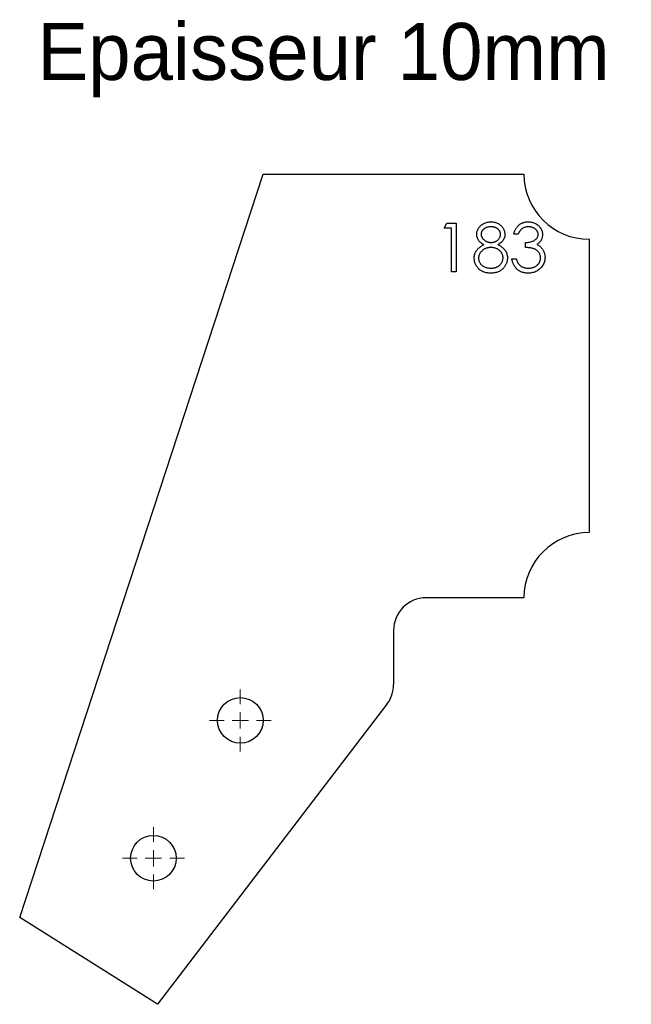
# Model space of a CAD drawing. Header units: millimetres. Extents: x 31 to 218, y -17 to 285.
import ezdxf

# ---------------------------------------------------------------- set-up
doc = ezdxf.new("R2010")
doc.units = ezdxf.units.MM

# ---------------------------------------------------------------- blocks, each defined once
blk = doc.blocks.new('SW_CENTERMARKSYMBOL_0')
at = {"color": 0, "linetype": 'Continuous', "lineweight": 18}
for p, q in [((0, 5), (0, 9.5)), ((0, 0), (-2.5, 0)), ((0, 0), (0, 2.5)), ((0, 0), (0, -2.5)), ((0, 0), (2.5, 0)), ((5, 0), (9.5, 0)), ((-5, 0), (-9.5, 0)), ((0, -5), (0, -9.5))]:
    blk.add_line(p, q, dxfattribs=at)
blk = doc.blocks.new('SW_CENTERMARKSYMBOL_1')
at = {"color": 0, "linetype": 'Continuous', "lineweight": 18}
for p, q in [((0, 5), (0, 9.5)), ((0, 0), (-2.5, 0)), ((0, 0), (0, 2.5)), ((0, 0), (0, -2.5)), ((0, 0), (2.5, 0)), ((5, 0), (9.5, 0)), ((-5, 0), (-9.5, 0)), ((0, -5), (0, -9.5))]:
    blk.add_line(p, q, dxfattribs=at)

msp = doc.modelspace()

# ---------------------------------------------------------------- linework, layer by layer
at = {"color": 7, "linetype": 'Continuous', "lineweight": 25}
for p, q in [((30.77, 9.69), (105.46, 237.77)), ((105.46, 237.77), (185.46, 237.77)), ((205.46, 217.77), (205.46, 127.77)), ((185.46, 107.77), (155.46, 107.77)), ((145.46, 97.77), (145.46, 81.15)), ((143.41, 75.08), (73.06, -16.98)), ((73.06, -16.98), (30.77, 9.69))]:
    msp.add_line(p, q, dxfattribs=at)
at = {"color": 1, "linetype": 'Continuous', "lineweight": 25}
for p, q in [((160.97, 221.23), (161.85, 222.77)), ((163.27, 221.23), (160.97, 221.23)), ((161.85, 222.77), (164.62, 222.77)), ((163.27, 207.77), (163.27, 221.23)), ((164.62, 222.77), (164.62, 207.77)), ((183.66, 219.31), (182.31, 219.31)), ((185.97, 215.27), (185.97, 216.81)), ((181.74, 211.81), (183.08, 211.81)), ((164.62, 207.77), (163.27, 207.77))]:
    msp.add_line(p, q, dxfattribs=at)
at = {"color": 7, "linetype": 'Continuous', "lineweight": 25}
for centre in [(98.45, 70.14), (71.78, 27.84)]:
    msp.add_circle(centre, 7, dxfattribs=at)
for centre, radius, start, end in [((205.46, 237.77), 20, 180, 270), ((205.46, 107.77), 20, 90, 180), ((155.46, 97.77), 10, 90, 180), ((135.46, 81.15), 10, 322.618, 0)]:
    msp.add_arc(centre, radius, start, end, dxfattribs=at)
at = {"color": 1, "linetype": 'Continuous', "lineweight": 25}
for points, knots in [([(170.97, 219.3), (170.97, 219.46), (170.99, 219.78), (171.1, 220.26), (171.29, 220.73), (171.54, 221.19), (171.85, 221.62), (172.23, 222.01), (172.67, 222.35), (173.15, 222.64), (173.67, 222.87), (174.21, 223.03), (174.78, 223.13), (175.17, 223.15), (175.36, 223.15)], [0, 0, 0, 0, 0.074063, 0.148879, 0.226681, 0.307753, 0.39118, 0.473957, 0.558326, 0.645393, 0.733348, 0.821081, 0.909282, 1, 1, 1, 1]), ([(175.29, 221.61), (175.18, 221.61), (174.98, 221.61), (174.67, 221.58), (174.39, 221.52), (174.11, 221.45), (173.85, 221.35), (173.61, 221.23), (173.37, 221.09), (173.16, 220.93), (172.96, 220.75), (172.79, 220.57), (172.64, 220.37), (172.52, 220.17), (172.43, 219.96), (172.36, 219.74), (172.32, 219.51), (172.31, 219.36), (172.31, 219.28)], [0, 0, 0, 0, 0.075243, 0.147209, 0.216447, 0.284025, 0.350655, 0.415031, 0.47963, 0.544652, 0.608044, 0.667828, 0.725114, 0.780992, 0.835527, 0.889438, 0.944072, 1, 1, 1, 1]), ([(178.27, 219.31), (178.27, 219.38), (178.27, 219.52), (178.23, 219.73), (178.17, 219.94), (178.08, 220.14), (177.98, 220.34), (177.84, 220.52), (177.69, 220.71), (177.51, 220.89), (177.31, 221.06), (177.08, 221.21), (176.84, 221.34), (176.57, 221.44), (176.28, 221.52), (175.97, 221.57), (175.63, 221.61), (175.41, 221.61), (175.29, 221.61)], [0, 0, 0, 0, 0.050892, 0.101013, 0.151053, 0.203021, 0.255853, 0.310847, 0.3683, 0.429534, 0.492025, 0.556139, 0.622073, 0.690256, 0.761434, 0.83639, 0.915504, 1, 1, 1, 1]), ([(175.36, 223.15), (175.55, 223.15), (175.93, 223.13), (176.48, 223.03), (177.01, 222.86), (177.52, 222.63), (177.98, 222.34), (178.4, 222), (178.77, 221.61), (179.07, 221.18), (179.31, 220.72), (179.49, 220.25), (179.6, 219.76), (179.61, 219.43), (179.62, 219.26)], [0, 0, 0, 0, 0.0893927, 0.1762723, 0.2630235, 0.3498269, 0.4354634, 0.5192403, 0.6016512, 0.6845372, 0.7658512, 0.8449063, 0.9222946, 1, 1, 1, 1]), ([(182.31, 219.31), (182.35, 219.46), (182.42, 219.75), (182.57, 220.17), (182.73, 220.57), (182.93, 220.94), (183.14, 221.29), (183.38, 221.6), (183.64, 221.9), (183.93, 222.16), (184.24, 222.39), (184.56, 222.59), (184.9, 222.77), (185.25, 222.91), (185.61, 223.02), (185.99, 223.09), (186.38, 223.14), (186.64, 223.15), (186.78, 223.15)], [0, 0, 0, 0, 0.0726253, 0.1419766, 0.2089849, 0.2739569, 0.3368893, 0.398745, 0.4601159, 0.5208249, 0.5809945, 0.6401519, 0.6986225, 0.7572711, 0.8164267, 0.876254, 0.9371653, 1, 1, 1, 1]), ([(186.8, 221.61), (186.63, 221.61), (186.29, 221.6), (185.81, 221.49), (185.36, 221.33), (185.02, 221.14), (184.77, 220.94), (184.59, 220.78), (184.41, 220.59), (184.25, 220.38), (184.09, 220.14), (183.94, 219.89), (183.79, 219.6), (183.7, 219.41), (183.66, 219.31)], [0, 0, 0, 0, 0.1227281, 0.2397165, 0.3518622, 0.463202, 0.5202612, 0.5794324, 0.6405963, 0.7052982, 0.7732361, 0.8446489, 0.920046, 1, 1, 1, 1]), ([(186.78, 223.15), (186.97, 223.15), (187.36, 223.13), (187.93, 223.03), (188.48, 222.86), (189, 222.63), (189.49, 222.34), (189.92, 221.99), (190.29, 221.6), (190.6, 221.17), (190.85, 220.71), (191.03, 220.24), (191.14, 219.75), (191.15, 219.42), (191.16, 219.25)], [0, 0, 0, 0, 0.090254, 0.17854, 0.266093, 0.354631, 0.441886, 0.525747, 0.608114, 0.690197, 0.770821, 0.848326, 0.924012, 1, 1, 1, 1]), ([(189.81, 219.26), (189.81, 219.34), (189.81, 219.49), (189.76, 219.72), (189.7, 219.94), (189.6, 220.16), (189.48, 220.36), (189.33, 220.55), (189.16, 220.74), (188.96, 220.92), (188.74, 221.08), (188.5, 221.22), (188.25, 221.34), (187.99, 221.44), (187.71, 221.52), (187.42, 221.57), (187.11, 221.61), (186.9, 221.61), (186.8, 221.61)], [0, 0, 0, 0, 0.05527, 0.109957, 0.163234, 0.218058, 0.273278, 0.330881, 0.39048, 0.453656, 0.518903, 0.583346, 0.648547, 0.715055, 0.782521, 0.852335, 0.924935, 1, 1, 1, 1]), ([(173.16, 216.12), (172.98, 216.22), (172.65, 216.4), (172.2, 216.74), (171.82, 217.1), (171.51, 217.51), (171.27, 217.93), (171.1, 218.38), (170.98, 218.83), (170.97, 219.15), (170.97, 219.3)], [0, 0, 0, 0, 0.145887, 0.282478, 0.410926, 0.534677, 0.654371, 0.770091, 0.884535, 1, 1, 1, 1]), ([(172.31, 219.28), (172.32, 219.2), (172.32, 219.05), (172.37, 218.82), (172.44, 218.6), (172.54, 218.38), (172.67, 218.17), (172.82, 217.96), (173.01, 217.76), (173.22, 217.57), (173.45, 217.39), (173.69, 217.23), (173.95, 217.1), (174.21, 216.99), (174.48, 216.91), (174.76, 216.85), (175.05, 216.81), (175.24, 216.81), (175.34, 216.81)], [0, 0, 0, 0, 0.054576, 0.10785, 0.16217, 0.217474, 0.274475, 0.334804, 0.398034, 0.465249, 0.53341, 0.600034, 0.665926, 0.731025, 0.796839, 0.863262, 0.930816, 1, 1, 1, 1]), ([(175.34, 216.81), (175.47, 216.81), (175.72, 216.82), (176.1, 216.89), (176.46, 216.99), (176.81, 217.14), (177.14, 217.33), (177.43, 217.55), (177.68, 217.81), (177.89, 218.09), (178.06, 218.4), (178.19, 218.7), (178.26, 219), (178.27, 219.21), (178.27, 219.31)], [0, 0, 0, 0, 0.08969, 0.178494, 0.266838, 0.356558, 0.445334, 0.530806, 0.614076, 0.697707, 0.779142, 0.855354, 0.928557, 1, 1, 1, 1]), ([(179.62, 219.26), (179.61, 219.1), (179.6, 218.78), (179.5, 218.31), (179.33, 217.88), (179.1, 217.46), (178.79, 217.08), (178.42, 216.73), (177.99, 216.4), (177.66, 216.22), (177.49, 216.12)], [0, 0, 0, 0, 0.121911, 0.239426, 0.35543, 0.472117, 0.592892, 0.719287, 0.854884, 1, 1, 1, 1]), ([(185.97, 216.81), (186.15, 216.81), (186.52, 216.82), (187.05, 216.89), (187.56, 216.99), (188.03, 217.15), (188.46, 217.34), (188.84, 217.55), (189.15, 217.79), (189.4, 218.05), (189.58, 218.34), (189.72, 218.63), (189.8, 218.94), (189.81, 219.15), (189.81, 219.26)], [0, 0, 0, 0, 0.110142, 0.215742, 0.317961, 0.418052, 0.511563, 0.596573, 0.673329, 0.744049, 0.810717, 0.874085, 0.93671, 1, 1, 1, 1]), ([(191.16, 219.25), (191.15, 219.1), (191.14, 218.79), (191.06, 218.33), (190.92, 217.91), (190.73, 217.5), (190.48, 217.13), (190.18, 216.78), (189.82, 216.45), (189.55, 216.26), (189.41, 216.17)], [0, 0, 0, 0, 0.128068, 0.250608, 0.37063, 0.490072, 0.610375, 0.734313, 0.863217, 1, 1, 1, 1]), ([(170.2, 212.01), (170.2, 212.12), (170.2, 212.33), (170.24, 212.63), (170.29, 212.93), (170.37, 213.22), (170.47, 213.51), (170.59, 213.78), (170.73, 214.05), (170.9, 214.31), (171.08, 214.56), (171.3, 214.81), (171.54, 215.05), (171.81, 215.28), (172.11, 215.5), (172.43, 215.72), (172.78, 215.93), (173.03, 216.06), (173.16, 216.12)], [0, 0, 0, 0, 0.0588573, 0.1163229, 0.1726858, 0.2287949, 0.2845985, 0.3402782, 0.396655, 0.453836, 0.5123163, 0.573021, 0.6359988, 0.702344, 0.7714685, 0.8441746, 0.9200647, 1, 1, 1, 1]), ([(175.37, 215.27), (175.24, 215.26), (174.98, 215.26), (174.6, 215.21), (174.23, 215.14), (173.88, 215.03), (173.54, 214.89), (173.23, 214.71), (172.92, 214.51), (172.64, 214.28), (172.39, 214.03), (172.16, 213.77), (171.97, 213.49), (171.82, 213.21), (171.7, 212.91), (171.61, 212.61), (171.55, 212.29), (171.55, 212.08), (171.54, 211.97)], [0, 0, 0, 0, 0.071282, 0.139837, 0.206535, 0.271585, 0.336143, 0.40013, 0.464597, 0.529676, 0.59406, 0.655579, 0.714856, 0.772133, 0.828823, 0.885101, 0.942069, 1, 1, 1, 1]), ([(179.04, 212.11), (179.04, 212.21), (179.03, 212.41), (178.98, 212.71), (178.9, 213), (178.78, 213.28), (178.63, 213.55), (178.44, 213.82), (178.22, 214.07), (177.97, 214.31), (177.7, 214.53), (177.41, 214.73), (177.1, 214.9), (176.78, 215.03), (176.45, 215.14), (176.1, 215.21), (175.74, 215.26), (175.5, 215.26), (175.37, 215.27)], [0, 0, 0, 0, 0.057343, 0.11307, 0.169191, 0.226006, 0.283787, 0.343418, 0.405874, 0.471363, 0.537977, 0.603042, 0.667583, 0.732211, 0.796994, 0.86304, 0.930353, 1, 1, 1, 1]), ([(177.49, 216.12), (177.61, 216.06), (177.85, 215.93), (178.19, 215.73), (178.5, 215.52), (178.8, 215.31), (179.06, 215.09), (179.29, 214.85), (179.51, 214.62), (179.7, 214.38), (179.86, 214.13), (180, 213.87), (180.12, 213.6), (180.22, 213.32), (180.3, 213.04), (180.35, 212.74), (180.38, 212.44), (180.39, 212.24), (180.39, 212.14)], [0, 0, 0, 0, 0.0790241, 0.1546055, 0.2272093, 0.2959057, 0.3616173, 0.4250868, 0.4857701, 0.544457, 0.6014266, 0.6578123, 0.7139508, 0.7694489, 0.8261156, 0.8828757, 0.940696, 1, 1, 1, 1]), ([(190.58, 212.09), (190.58, 212.23), (190.56, 212.51), (190.46, 212.92), (190.3, 213.32), (190.07, 213.69), (189.79, 214.04), (189.46, 214.35), (189.09, 214.6), (188.74, 214.78), (188.43, 214.9), (188.17, 214.98), (187.87, 215.05), (187.55, 215.11), (187.2, 215.16), (186.81, 215.21), (186.4, 215.24), (186.11, 215.26), (185.97, 215.27)], [0, 0, 0, 0, 0.066905, 0.133477, 0.201023, 0.271218, 0.342859, 0.413811, 0.485552, 0.5598, 0.5999, 0.643609, 0.691911, 0.744703, 0.801504, 0.862866, 0.929333, 1, 1, 1, 1]), ([(189.41, 216.17), (189.57, 216.09), (189.88, 215.94), (190.31, 215.64), (190.71, 215.29), (190.92, 215.02), (191.03, 214.89)], [0, 0, 0, 0, 0.25388, 0.503009, 0.750291, 1, 1, 1, 1]), ([(191.03, 214.89), (191.11, 214.79), (191.25, 214.59), (191.42, 214.28), (191.59, 213.96), (191.71, 213.63), (191.81, 213.29), (191.88, 212.94), (191.92, 212.59), (191.93, 212.34), (191.93, 212.22)], [0, 0, 0, 0, 0.128146, 0.254193, 0.378141, 0.501381, 0.623957, 0.747076, 0.872865, 1, 1, 1, 1]), ([(175.27, 207.38), (175.07, 207.39), (174.68, 207.4), (174.11, 207.46), (173.58, 207.58), (173.08, 207.73), (172.62, 207.94), (172.2, 208.19), (171.82, 208.48), (171.48, 208.82), (171.18, 209.19), (170.92, 209.56), (170.7, 209.95), (170.51, 210.34), (170.37, 210.75), (170.27, 211.16), (170.21, 211.58), (170.2, 211.87), (170.2, 212.01)], [0, 0, 0, 0, 0.078555, 0.15286, 0.223556, 0.290742, 0.355413, 0.4183, 0.480397, 0.54308, 0.60493, 0.664404, 0.721947, 0.778378, 0.833833, 0.888863, 0.94409, 1, 1, 1, 1]), ([(171.54, 211.97), (171.55, 211.83), (171.56, 211.57), (171.65, 211.17), (171.8, 210.79), (172.01, 210.42), (172.26, 210.08), (172.58, 209.78), (172.93, 209.52), (173.33, 209.3), (173.77, 209.13), (174.25, 209.01), (174.76, 208.93), (175.11, 208.93), (175.29, 208.92)], [0, 0, 0, 0, 0.074913, 0.148626, 0.224516, 0.302655, 0.382267, 0.461114, 0.542846, 0.627162, 0.71454, 0.804864, 0.900108, 1, 1, 1, 1]), ([(175.29, 208.92), (175.43, 208.92), (175.7, 208.93), (176.1, 208.98), (176.48, 209.05), (176.83, 209.16), (177.17, 209.29), (177.48, 209.45), (177.77, 209.65), (178.03, 209.87), (178.27, 210.11), (178.47, 210.37), (178.65, 210.63), (178.79, 210.91), (178.9, 211.19), (178.99, 211.49), (179.04, 211.8), (179.04, 212), (179.04, 212.11)], [0, 0, 0, 0, 0.0765432, 0.1491308, 0.218782, 0.2855086, 0.3507489, 0.4145478, 0.4775889, 0.5407648, 0.6025865, 0.6624055, 0.7199919, 0.7759534, 0.8311495, 0.8866907, 0.9425641, 1, 1, 1, 1]), ([(180.39, 212.14), (180.39, 211.99), (180.38, 211.71), (180.32, 211.28), (180.24, 210.87), (180.11, 210.48), (179.95, 210.09), (179.75, 209.72), (179.53, 209.36), (179.35, 209.14), (179.25, 209.03)], [0, 0, 0, 0, 0.128168, 0.253692, 0.377353, 0.49969, 0.62289, 0.74582, 0.871386, 1, 1, 1, 1]), ([(186.74, 207.38), (186.58, 207.39), (186.26, 207.39), (185.8, 207.44), (185.36, 207.54), (184.93, 207.66), (184.53, 207.81), (184.15, 208.01), (183.79, 208.24), (183.45, 208.5), (183.13, 208.8), (182.85, 209.13), (182.59, 209.5), (182.36, 209.9), (182.16, 210.32), (181.99, 210.79), (181.84, 211.28), (181.77, 211.63), (181.74, 211.81)], [0, 0, 0, 0, 0.065541, 0.128963, 0.190377, 0.250092, 0.308548, 0.366398, 0.424542, 0.48317, 0.542243, 0.601739, 0.662506, 0.724856, 0.789128, 0.856346, 0.926295, 1, 1, 1, 1]), ([(183.08, 211.81), (183.12, 211.69), (183.19, 211.47), (183.3, 211.14), (183.43, 210.85), (183.58, 210.57), (183.72, 210.32), (183.89, 210.1), (184.06, 209.9), (184.19, 209.79), (184.26, 209.73)], [0, 0, 0, 0, 0.14977, 0.291316, 0.425966, 0.55216, 0.671527, 0.786122, 0.895325, 1, 1, 1, 1]), ([(191.93, 212.22), (191.92, 212.01), (191.91, 211.59), (191.77, 210.97), (191.55, 210.37), (191.26, 209.79), (190.89, 209.25), (190.45, 208.77), (189.95, 208.35), (189.38, 208), (188.78, 207.72), (188.13, 207.53), (187.44, 207.4), (186.98, 207.39), (186.74, 207.38)], [0, 0, 0, 0, 0.079642, 0.158909, 0.2396, 0.322409, 0.405828, 0.487644, 0.56972, 0.653065, 0.737457, 0.822492, 0.909755, 1, 1, 1, 1]), ([(186.76, 208.92), (186.9, 208.92), (187.18, 208.93), (187.58, 208.98), (187.96, 209.05), (188.32, 209.15), (188.66, 209.28), (188.97, 209.45), (189.27, 209.64), (189.54, 209.87), (189.78, 210.11), (189.99, 210.36), (190.18, 210.62), (190.32, 210.9), (190.44, 211.18), (190.52, 211.48), (190.58, 211.78), (190.58, 211.99), (190.58, 212.09)], [0, 0, 0, 0, 0.076062, 0.148732, 0.218375, 0.285723, 0.351058, 0.414935, 0.478486, 0.542169, 0.60475, 0.664119, 0.7215, 0.777616, 0.832666, 0.887858, 0.943468, 1, 1, 1, 1]), ([(179.25, 209.03), (179.13, 208.9), (178.9, 208.64), (178.49, 208.3), (178.05, 208.01), (177.56, 207.78), (177.04, 207.6), (176.48, 207.47), (175.89, 207.4), (175.48, 207.39), (175.27, 207.38)], [0, 0, 0, 0, 0.119283, 0.237093, 0.354796, 0.474576, 0.59746, 0.724926, 0.858883, 1, 1, 1, 1]), ([(184.26, 209.73), (184.34, 209.67), (184.51, 209.54), (184.78, 209.37), (185.07, 209.23), (185.38, 209.12), (185.7, 209.03), (186.04, 208.97), (186.4, 208.93), (186.64, 208.92), (186.76, 208.92)], [0, 0, 0, 0, 0.118271, 0.236178, 0.355663, 0.475904, 0.600127, 0.728608, 0.861313, 1, 1, 1, 1])]:
    msp.add_open_spline(points, degree=3, knots=knots, dxfattribs=at)

# ---------------------------------------------------------------- block references
at = {"color": 8, "linetype": 'Continuous'}
for name, p in [('SW_CENTERMARKSYMBOL_1', (98.45, 70.14)), ('SW_CENTERMARKSYMBOL_0', (71.78, 27.84))]:
    msp.add_blockref(name, p, dxfattribs=at)

# ---------------------------------------------------------------- texts
at = {"insert": (36.16, 284.16), "char_height": 17.5, "attachment_point": 1}
msp.add_mtext_dynamic_manual_height_columns('Epaisseur 10mm', width=326.1114, gutter_width=87.5, heights=[0], dxfattribs=at)

doc.saveas('drawing.dxf')
